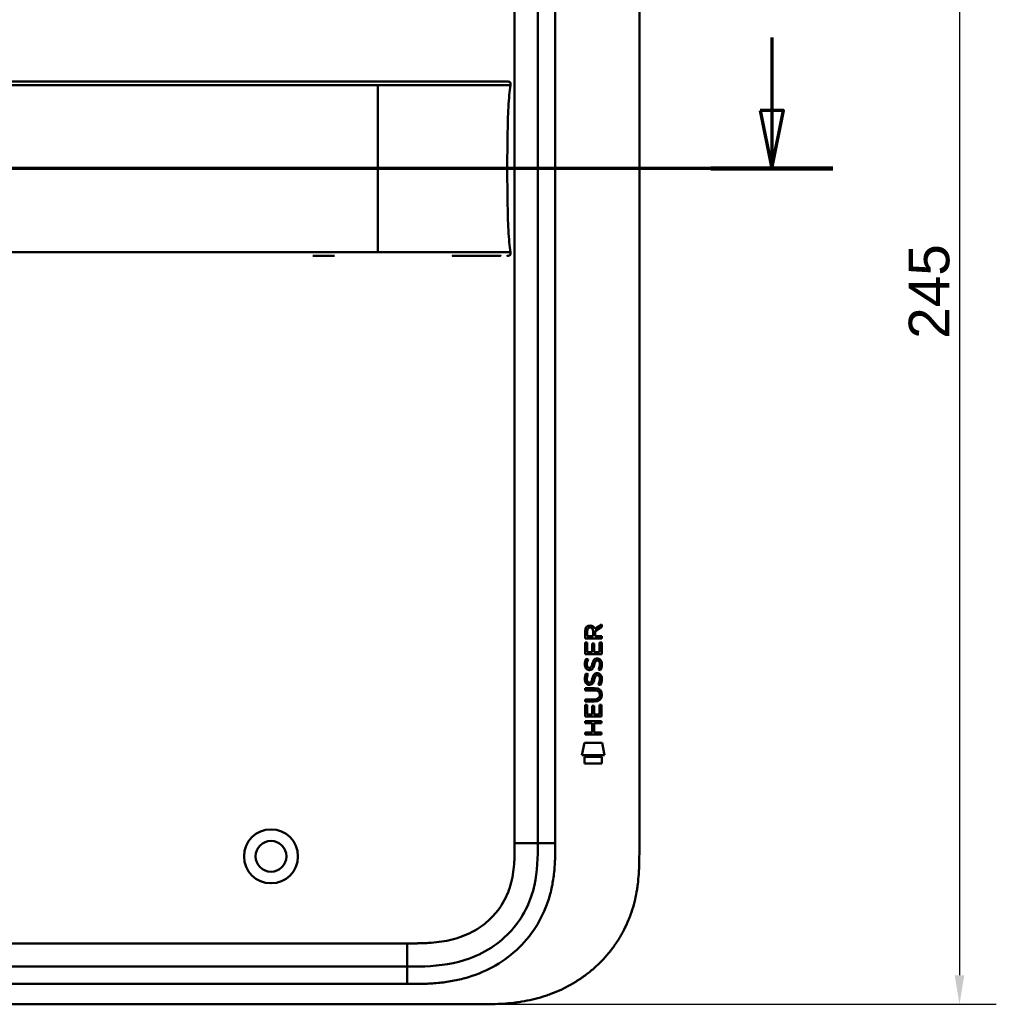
# Model space of a CAD drawing. Header units: millimetres. Extents: x 20 to 833, y 20 to 574.
# Tile 5 of 19: x 192 to 361, y 272 to 441. Entities that reach past the tile are written whole.
import ezdxf

# ---------------------------------------------------------------- set-up
doc = ezdxf.new("R2010")
doc.units = ezdxf.units.MM
doc.header["$LTSCALE"] = 2
for name, color, linetype, lineweight in [('Bemaßungen(DIN)', 7, 'Continuous', 25), ('Schnittansichtslinien(DIN)', 7, 'Continuous', 70), ('Sichtbare Kanten(DIN)', 7, 'Continuous', 50), ('Sichtbare tangentiale Kanten(DIN)', 7, 'Continuous', 50)]:
    doc.layers.add(name, color=color, linetype=linetype, lineweight=lineweight)
doc.styles.add('STANDARD-DIN~0', font='arial.ttf')
doc.dimstyles.new('CAD-LAN', dxfattribs={"dimscale": 2, "dimtxt": 3.5, "dimasz": 2.5, "dimexe": 3.175, "dimexo": 0, "dimgap": 0.8, "dimtad": 1, "dimrnd": 1e-08, "dimtxsty": 'STANDARD-DIN~0', "dimcen": 0.09, "dimdle": 10, "dimclrd": 250, "dimclre": 250, "dimclrt": 250, "dimadec": 0, "dimazin": 2, "dimtfac": 1, "dimtmove": 0, "dimatfit": 3, "dimfxl": 1, "dimtolj": 1, "dimtzin": 0, "dimlwd": 25, "dimlwe": 25, "dimarcsym": 0})

# ---------------------------------------------------------------- blocks, each defined once
blk = doc.blocks.new('*D23')
at = {"layer": 'Bemaßungen(DIN)', "color": 250, "linetype": 'Continuous', "lineweight": 25, "true_color": 0x3f3f3f, "transparency": 16777216}
for p, q in [((271.09, 516.55), (360.67, 516.55)), ((354.32, 511.55), (354.32, 276.55)), ((271.65, 271.55), (360.67, 271.55))]:
    blk.add_line(p, q, dxfattribs=at)
at = {"layer": 'Bemaßungen(DIN)', "color": 250, "linetype": 'Continuous', "true_color": 0x3f3f3f, "transparency": 16777216}
for points in [[(353.49, 511.55), (355.15, 511.55), (354.32, 516.55)], [(353.49, 276.55), (355.15, 276.55), (354.32, 271.55)]]:
    blk.add_solid(points, dxfattribs=at)
at = {"layer": 'Defpoints', "color": 0, "linetype": 'Continuous', "transparency": 16777216}
for p in [(271.09, 516.55), (271.65, 271.55), (354.32, 271.55)]:
    blk.add_point(p, dxfattribs=at)
at = {"layer": 'Bemaßungen(DIN)', "color": 250, "linetype": 'Continuous', "lineweight": 25, "true_color": 0x3f3f3f, "transparency": 16777216, "insert": (345.57, 386.23), "char_height": 7, "attachment_point": 1, "rotation": 90, "style": 'STANDARD-DIN~0'}
blk.add_mtext('\\A1;245', dxfattribs=at)
blk = doc.blocks.new('2DTransSchnitt0')
at = {"layer": 'Schnittansichtslinien(DIN)', "linetype": 'Continuous'}
for p, q in [((160.988, 219.077), (160.988, 212.78)), ((159.988, 212.78), (160.988, 207.78)), ((161.988, 212.78), (159.988, 212.78)), ((160.988, 212.78), (160.988, 207.78)), ((160.988, 207.78), (161.988, 212.78)), ((166.243, 207.78), (26.851, 207.78))]:
    blk.add_line(p, q, dxfattribs=at)
at = {"layer": 'Schnittansichtslinien(DIN)', "linetype": 'Continuous', "lineweight": 140}
blk.add_line((166.243, 207.78), (155.733, 207.78), dxfattribs=at)
at = {"layer": 'Schnittansichtslinien(DIN)', "linetype": 'Continuous', "flags": 128}
blk.add_lwpolyline([(159.988, 212.78), (160.988, 207.78), (161.988, 212.78), (159.988, 212.78)], dxfattribs=at)
at = {"layer": 'Schnittansichtslinien(DIN)'}
blk.add_solid([(159.988, 212.78), (160.988, 207.78), (161.988, 212.78), (159.988, 212.78)], dxfattribs=at)

msp = doc.modelspace()

# ---------------------------------------------------------------- linework, layer by layer
at = {"layer": 'Sichtbare Kanten(DIN)'}
for p, q in [((281.626, 488.764), (281.626, 299.332)), ((299.126, 489.764), (299.126, 298.332)), ((246.589, 400.56), (242.841, 400.56)), ((291.439, 336.241), (292.635, 337.031)), ((292.634, 336.597), (291.492, 335.842)), ((292.635, 337.031), (292.634, 336.597)), ((289.775, 334.612), (289.777, 335.925)), ((292.633, 334.609), (289.775, 334.612)), ((290.125, 335.881), (290.124, 334.993)), ((290.124, 334.993), (291.142, 334.992)), ((291.142, 334.992), (291.143, 335.88)), ((291.492, 335.842), (291.492, 334.992)), ((291.492, 334.992), (292.633, 334.991)), ((292.633, 334.991), (292.633, 334.609)), ((289.772, 331.881), (289.774, 333.886)), ((289.774, 333.886), (290.122, 333.885)), ((290.122, 333.885), (290.121, 332.258)), ((291.016, 332.258), (291.017, 333.704)), ((291.017, 333.704), (291.365, 333.704)), ((291.365, 333.704), (291.364, 332.257)), ((292.283, 332.257), (292.284, 333.904)), ((292.284, 333.904), (292.632, 333.903)), ((292.632, 333.903), (292.631, 331.879)), ((292.631, 331.879), (289.772, 331.881)), ((289.944, 331.108), (290.283, 331.007)), ((290.121, 332.258), (291.016, 332.258)), ((291.364, 332.257), (292.283, 332.257)), ((290.14, 329.776), (290.148, 329.759)), ((290.824, 329.678), (290.835, 329.695)), ((291.873, 330.805), (291.861, 330.805)), ((289.942, 328.561), (290.281, 328.461)), ((291.871, 328.258), (291.859, 328.258)), ((289.767, 325.654), (289.768, 326.031)), ((289.768, 326.031), (291.413, 326.03)), ((290.138, 327.229), (290.146, 327.212)), ((290.822, 327.132), (290.833, 327.149)), ((291.437, 325.653), (289.767, 325.654)), ((292.317, 324.868), (292.317, 324.877)), ((289.764, 321.144), (289.765, 323.148)), ((289.765, 323.148), (290.114, 323.148)), ((289.766, 324.096), (291.436, 324.095)), ((289.766, 323.719), (289.766, 324.096)), ((291.411, 323.718), (289.766, 323.719)), ((290.114, 323.148), (290.112, 321.521)), ((291.007, 321.52), (291.008, 322.967)), ((291.008, 322.967), (291.357, 322.967)), ((291.357, 322.967), (291.355, 321.52)), ((292.274, 321.519), (292.275, 323.166)), ((292.275, 323.166), (292.624, 323.166)), ((292.624, 323.166), (292.622, 321.141)), ((292.622, 321.141), (289.764, 321.144)), ((290.112, 321.521), (291.007, 321.52)), ((291.355, 321.52), (292.274, 321.519)), ((289.761, 319.973), (289.762, 320.35)), ((291.004, 319.972), (289.761, 319.973)), ((289.762, 320.35), (292.62, 320.348)), ((291.003, 318.415), (291.004, 319.972)), ((291.361, 319.972), (291.36, 318.414)), ((292.62, 319.971), (291.361, 319.972)), ((292.62, 320.348), (292.62, 319.971)), ((289.76, 318.416), (291.003, 318.415)), ((289.76, 318.039), (289.76, 318.416)), ((292.619, 318.036), (289.76, 318.039)), ((291.36, 318.414), (292.619, 318.413)), ((292.619, 318.413), (292.619, 318.036)), ((289.229, 314.461), (289.688, 316.594)), ((289.688, 316.594), (292.694, 316.592)), ((292.694, 316.592), (293.144, 314.458)), ((293.144, 314.458), (289.229, 314.461)), ((289.687, 313.034), (289.688, 314.176)), ((289.688, 314.176), (292.685, 314.173)), ((292.685, 314.173), (292.684, 313.031)), ((292.684, 313.031), (289.687, 313.034)), ((259.088, 278.048), (114.165, 278.048)), ((113.165, 271.548), (271.647, 271.548))]:
    msp.add_line(p, q, dxfattribs=at)
for radius in [4.65, 2.65]:
    msp.add_circle((235.626, 297.048), radius, dxfattribs=at)
for centre, major_axis, ratio, start_param, end_param in [((291.304, 335.108), (0.976, -1.274), 0.5180415, 2.7627686, 3.7355131), ((289.911, 335.028), (-1.242, -1.64), 0.5994938, 2.7365723, 3.5673799), ((291.406, 332.887), (1.103, 3.296), 0.2312948, 2.8124619, 2.8734213), ((290.886, 330.57), (0.574, 1.004), 0.5438409, 2.7534304, 3.2137241), ((290.766, 329.703), (0.098, 0.139), 0.3641716, 4.4844927, 4.7925708), ((291.213, 329.118), (0.839, 1.642), 0.4591024, 5.9761877, 6.4975755), ((291.212, 326.573), (0.838, 1.64), 0.4594521, 5.9760112, 6.497704), ((291.49, 330.587), (1.192, 3.54), 0.2215161, 2.8263053, 2.8854462), ((290.891, 328.032), (0.583, 1.012), 0.541605, 2.7569093, 3.2147406), ((290.764, 327.156), (0.098, 0.139), 0.3641716, 4.4844927, 4.7925708), ((287.592, 321.356), (4.814, 4.313), 0.3742661, 5.9599282, 6.6783921), ((287.596, 328.4), (4.808, -4.323), 0.3742014, 5.888113, 6.6064523), ((268.884, 344.704), (23.266, -20.361), 0.1371339, 6.127502, 6.402435)]:
    msp.add_ellipse(centre, major_axis=major_axis, ratio=ratio, start_param=start_param, end_param=end_param, dxfattribs=at)
for points, knots in [([(266.855, 430.561), (266.425, 430.561), (265.985, 430.561), (265.535, 430.561), (263.004, 430.561), (260.263, 430.561), (257.522, 430.561), (255.273, 430.561), (253.002, 430.561), (250.732, 430.561), (240.628, 430.561), (230.479, 430.561), (220.356, 430.561), (203.448, 430.561), (186.522, 430.561), (169.609, 430.561), (161.153, 430.561), (152.693, 430.561), (144.235, 430.561), (140.007, 430.561), (135.779, 430.561), (131.55, 430.561), (128.885, 430.561), (126.209, 430.561), (123.563, 430.561), (122.008, 430.561), (120.474, 430.561), (118.928, 430.561), (118.566, 430.561), (118.208, 430.561), (117.836, 430.561)], [4.0756593, 4.0756593, 4.0756593, 4.0756593, 4.2235005, 4.2235005, 4.2235005, 5.0551855, 5.0551855, 5.0551855, 5.7376751, 5.7376751, 5.7376751, 8.7756456, 8.7756456, 8.7756456, 13.8502555, 13.8502555, 13.8502555, 16.3875605, 16.3875605, 16.3875605, 17.6562129, 17.6562129, 17.6562129, 18.4553381, 18.4553381, 18.4553381, 18.9248654, 18.9248654, 18.9248654, 19.0347624, 19.0347624, 19.0347624, 19.0347624]), ([(266.858, 430.561), (266.858, 430.561), (266.859, 430.561), (266.863, 430.561), (266.867, 430.561), (266.88, 430.561), (266.888, 430.561), (266.917, 430.561), (266.939, 430.561), (267.016, 430.561), (267.072, 430.561), (267.428, 430.561), (267.722, 430.561), (268.203, 430.561), (268.393, 430.561), (268.643, 430.561), (268.705, 430.561), (268.777, 430.561), (268.787, 430.561), (268.8, 430.561), (268.804, 430.561), (268.808, 430.561), (268.808, 430.561), (268.808, 430.561)], [0, 0, 0, 0, 0.00002188, 0.00002188, 0.00142248, 0.00142248, 0.00422366, 0.00422366, 0.01131417, 0.01131417, 0.03022246, 0.03022246, 0.13111586, 0.13111586, 0.19835989, 0.19835989, 0.22076996, 0.22076996, 0.22427144, 0.22427144, 0.22567203, 0.22567203, 0.22569392, 0.22569392, 0.22569392, 0.22569392]), ([(276.331, 430.561), (276.331, 430.561), (276.331, 430.561), (276.331, 430.561), (276.332, 430.56), (276.331, 430.56), (276.331, 430.561), (276.332, 430.563), (276.333, 430.561), (276.333, 430.56), (276.334, 430.56), (276.334, 430.561), (276.335, 430.561), (276.335, 430.562), (276.336, 430.56), (276.337, 430.56), (276.337, 430.56), (276.338, 430.561), (276.338, 430.561), (276.338, 430.561), (276.339, 430.561), (276.339, 430.561), (276.34, 430.561), (276.341, 430.561), (276.342, 430.561), (276.343, 430.561), (276.344, 430.561), (276.346, 430.561), (276.347, 430.561), (276.348, 430.561), (276.349, 430.561), (276.35, 430.561), (276.351, 430.561), (276.353, 430.561), (276.354, 430.561), (276.355, 430.561), (276.356, 430.561), (276.357, 430.561), (276.358, 430.561), (276.36, 430.561), (276.361, 430.561), (276.362, 430.561), (276.363, 430.561), (276.364, 430.561), (276.366, 430.561), (276.367, 430.561), (276.368, 430.561), (276.37, 430.561), (276.371, 430.561), (276.372, 430.561), (276.373, 430.561), (276.375, 430.561), (276.376, 430.561), (276.378, 430.561), (276.379, 430.561), (276.394, 430.561), (276.394, 430.561), (275.544, 430.561), (274.952, 430.561), (273.904, 430.561), (272.394, 430.561), (271.377, 430.561), (270.163, 430.561), (268.8, 430.561)], [0, 0, 0, 0, 0.0025183, 0.0025183, 0.0025183, 0.0949441, 0.0949441, 0.0949441, 0.1873699, 0.1873699, 0.1873699, 0.2797957, 0.2797957, 0.2797957, 0.3722215, 0.3722215, 0.3722215, 0.4184344, 0.4184344, 0.4184344, 0.4646473, 0.4646473, 0.4646473, 0.5570732, 0.5570732, 0.5570732, 0.649499, 0.649499, 0.649499, 0.7419248, 0.7419248, 0.7419248, 0.8343506, 0.8343506, 0.8343506, 0.9267764, 0.9267764, 0.9267764, 1.0192022, 1.0192022, 1.0192022, 1.111628, 1.111628, 1.111628, 1.2040539, 1.2040539, 1.2040539, 1.2964797, 1.2964797, 1.2964797, 1.3889055, 1.3889055, 1.3889055, 1.4813313, 1.4813313, 1.4813313, 2.5715522, 2.5715522, 2.5715522, 3.3314242, 3.3314242, 3.3314242, 3.8432408, 3.8432408, 3.8432408, 3.8432408]), ([(276.343, 430.561), (276.343, 430.561), (276.343, 430.561), (276.346, 430.561), (276.349, 430.561), (276.355, 430.561), (276.358, 430.561), (276.368, 430.561), (276.374, 430.561), (276.386, 430.561), (276.391, 430.561), (276.397, 430.561)], [0, 0, 0, 0, 0.0000178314, 0.0000178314, 0.0007794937, 0.0007794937, 0.0018252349, 0.0018252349, 0.0037615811, 0.0037615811, 0.0056120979, 0.0056120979, 0.0056120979, 0.0056120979]), ([(276.35, 430.561), (276.35, 430.561), (276.35, 430.561), (276.35, 430.561), (276.35, 430.561), (276.351, 430.561), (276.351, 430.561), (276.352, 430.561), (276.352, 430.561), (276.357, 430.561), (276.362, 430.561), (276.373, 430.561), (276.379, 430.561), (276.387, 430.561), (276.388, 430.561), (276.39, 430.561)], [0, 0, 0, 0, 0.0000222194, 0.0000222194, 0.0000666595, 0.0000666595, 0.0001555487, 0.0001555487, 0.000333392, 0.000333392, 0.0016342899, 0.0016342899, 0.0041648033, 0.0041648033, 0.0047801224, 0.0047801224, 0.0047801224, 0.0047801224]), ([(276.357, 430.561), (276.357, 430.561), (276.357, 430.561), (276.357, 430.561), (276.357, 430.561), (276.358, 430.561), (276.359, 430.561), (276.36, 430.561), (276.361, 430.561), (276.363, 430.561), (276.365, 430.561), (276.368, 430.561), (276.37, 430.561), (276.373, 430.561), (276.376, 430.561), (276.379, 430.561), (276.381, 430.561), (276.382, 430.561)], [0, 0, 0, 0, 0.0000111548, 0.0000111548, 0.0000825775, 0.0000825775, 0.0002255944, 0.0002255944, 0.0005124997, 0.0005124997, 0.0010879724, 0.0010879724, 0.0016605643, 0.0016605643, 0.0027915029, 0.0027915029, 0.003573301, 0.003573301, 0.003573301, 0.003573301]), ([(276.36, 415.56), (276.36, 419.397), (276.404, 423.211), (276.555, 426.16), (276.632, 427.662), (276.738, 428.943), (276.895, 429.95)], [0, 0, 0, 0, 0.30888536, 0.30888536, 0.30888536, 0.4662495, 0.4662495, 0.4662495, 0.4662495]), ([(276.382, 430.561), (276.382, 430.561), (276.382, 430.561), (276.383, 430.561), (276.383, 430.561), (276.383, 430.561), (276.383, 430.561), (276.384, 430.561), (276.384, 430.561), (276.388, 430.561), (276.389, 430.561), (276.394, 430.561), (276.396, 430.561), (276.402, 430.561), (276.404, 430.561), (276.417, 430.561), (276.421, 430.561), (276.427, 430.561), (276.43, 430.561), (276.436, 430.561), (276.439, 430.561), (276.449, 430.561), (276.457, 430.56), (276.479, 430.56), (276.495, 430.56), (276.572, 430.556), (276.634, 430.55), (276.723, 430.525), (276.752, 430.513), (276.806, 430.482), (276.83, 430.462), (276.871, 430.415), (276.887, 430.388), (276.91, 430.33), (276.917, 430.3), (276.925, 430.239), (276.926, 430.208), (276.923, 430.101), (276.911, 430.026), (276.899, 429.95)], [0, 0, 0, 0, 0.00028677, 0.00028677, 0.00085963, 0.00085963, 0.00200522, 0.00200522, 0.00429634, 0.00429634, 0.02262582, 0.02262582, 0.03179275, 0.03179275, 0.04109082, 0.04109082, 0.04341208, 0.04341208, 0.04456569, 0.04456569, 0.0457191, 0.0457191, 0.04803012, 0.04803012, 0.05262125, 0.05262125, 0.07113734, 0.07113734, 0.08037876, 0.08037876, 0.08967939, 0.08967939, 0.09896721, 0.09896721, 0.10819297, 0.10819297, 0.11738064, 0.11738064, 0.14030942, 0.14030942, 0.14030942, 0.14030942]), ([(276.36, 415.56), (276.36, 411.723), (276.404, 407.909), (276.555, 404.96), (276.632, 403.459), (276.738, 402.177), (276.895, 401.171)], [0, 0, 0, 0, 0.30889062, 0.30889062, 0.30889062, 0.46621578, 0.46621578, 0.46621578, 0.46621578]), ([(273.939, 400.56), (273.424, 400.56), (272.964, 400.56), (272.395, 400.56), (272.395, 400.56), (272.395, 400.56), (272.395, 400.56), (272.394, 400.56), (272.394, 400.56), (272.393, 400.56), (272.392, 400.56), (272.376, 400.56), (272.36, 400.56), (272.323, 400.56), (272.302, 400.56), (272.223, 400.56), (272.165, 400.56), (271.951, 400.56), (271.791, 400.56), (271.571, 400.56), (271.516, 400.56), (270.328, 400.56), (268.976, 400.56), (267.334, 400.56), (267.154, 400.56), (266.938, 400.56), (266.904, 400.56), (266.866, 400.56), (266.863, 400.56), (266.86, 400.56), (266.859, 400.56), (266.859, 400.56), (266.859, 400.56), (266.859, 400.56), (266.859, 400.56), (266.858, 400.56), (266.858, 400.56), (266.858, 400.56)], [0, 0, 0, 0, 0.2888434, 0.2888434, 0.2888555, 0.2888555, 0.2889037, 0.2889037, 0.2890003, 0.2890003, 0.2893864, 0.2893864, 0.2972061, 0.2972061, 0.3076323, 0.3076323, 0.3354365, 0.3354365, 0.409599, 0.409599, 0.4343137, 0.4343137, 0.9352187, 0.9352187, 0.9962242, 0.9962242, 1.0076608, 1.0076608, 1.008733, 1.008733, 1.0088295, 1.0088295, 1.0088778, 1.0088778, 1.0089019, 1.0089019, 1.008914, 1.008914, 1.008914, 1.008914]), ([(275.209, 400.56), (275.209, 400.56), (275.209, 400.56), (275.209, 400.56), (275.209, 400.56), (275.209, 400.56), (275.209, 400.56), (275.208, 400.56), (275.208, 400.56), (275.206, 400.56), (275.205, 400.56), (275.203, 400.56), (275.201, 400.56), (275.181, 400.56), (275.163, 400.56), (275.12, 400.56), (275.094, 400.56), (275, 400.56), (274.928, 400.56), (274.751, 400.56), (274.644, 400.56), (274.493, 400.56), (274.455, 400.56), (274.318, 400.56), (274.216, 400.56), (274.069, 400.56), (274.028, 400.56), (273.971, 400.56), (273.956, 400.56), (273.939, 400.56), (273.939, 400.56), (273.939, 400.56), (273.939, 400.56), (273.939, 400.56)], [0, 0, 0, 0, 0.00002838, 0.00002838, 0.00008514, 0.00008514, 0.00019867, 0.00019867, 0.00065277, 0.00065277, 0.00156097, 0.00156097, 0.00328513, 0.00328513, 0.02167639, 0.02167639, 0.04619826, 0.04619826, 0.11159781, 0.11159781, 0.19880871, 0.19880871, 0.22787204, 0.22787204, 0.30054296, 0.30054296, 0.32778981, 0.32778981, 0.33800712, 0.33800712, 0.33824659, 0.33824659, 0.33826078, 0.33826078, 0.33826078, 0.33826078]), ([(276.491, 400.561), (276.465, 400.56), (276.439, 400.559), (276.392, 400.559), (276.371, 400.559), (276.345, 400.559), (276.339, 400.559), (276.333, 400.559), (276.332, 400.559), (276.332, 400.559), (276.332, 400.559), (276.332, 400.559)], [0.159826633, 0.159826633, 0.159826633, 0.159826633, 0.167747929, 0.167747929, 0.174016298, 0.174016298, 0.175896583, 0.175896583, 0.175984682, 0.175984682, 0.176039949, 0.176039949, 0.176039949, 0.176039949]), ([(276.397, 400.56), (276.393, 400.56), (276.389, 400.56), (276.372, 400.56), (276.358, 400.56), (276.344, 400.56), (276.344, 400.56), (276.343, 400.56), (276.343, 400.56), (276.343, 400.56), (276.343, 400.56), (276.343, 400.56)], [0.1063680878, 0.1063680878, 0.1063680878, 0.1063680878, 0.1076624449, 0.1076624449, 0.1118780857, 0.1118780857, 0.1119328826, 0.1119328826, 0.1119534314, 0.1119534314, 0.1119649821, 0.1119649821, 0.1119649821, 0.1119649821]), ([(276.389, 400.56), (276.384, 400.56), (276.377, 400.56), (276.368, 400.56), (276.365, 400.56), (276.36, 400.56), (276.357, 400.56), (276.353, 400.56), (276.352, 400.56), (276.351, 400.56), (276.35, 400.56), (276.35, 400.56), (276.35, 400.56), (276.35, 400.56), (276.35, 400.56), (276.35, 400.56)], [0.0954974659, 0.0954974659, 0.0954974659, 0.0954974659, 0.0980683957, 0.0980683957, 0.0989366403, 0.0989366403, 0.0997885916, 0.0997885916, 0.1001419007, 0.1001419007, 0.1002300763, 0.1002300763, 0.1002741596, 0.1002741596, 0.1002851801, 0.1002851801, 0.1002851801, 0.1002851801]), ([(276.899, 401.171), (276.915, 401.068), (276.934, 400.964), (276.919, 400.834), (276.914, 400.808), (276.899, 400.762), (276.891, 400.742), (276.87, 400.706), (276.857, 400.689), (276.828, 400.658), (276.812, 400.645), (276.76, 400.61), (276.72, 400.594), (276.639, 400.573), (276.597, 400.568), (276.537, 400.563), (276.518, 400.562), (276.485, 400.561), (276.471, 400.561), (276.452, 400.56), (276.447, 400.56), (276.437, 400.56), (276.433, 400.56), (276.426, 400.56), (276.423, 400.56), (276.41, 400.56), (276.407, 400.56), (276.398, 400.56), (276.395, 400.56), (276.39, 400.56), (276.388, 400.56), (276.385, 400.56), (276.384, 400.56), (276.383, 400.56), (276.383, 400.56), (276.382, 400.56), (276.382, 400.56), (276.382, 400.56), (276.382, 400.56), (276.381, 400.56)], [0, 0, 0, 0, 0.0311277, 0.0311277, 0.03911556, 0.03911556, 0.04551701, 0.04551701, 0.05176502, 0.05176502, 0.05801202, 0.05801202, 0.07063282, 0.07063282, 0.08310355, 0.08310355, 0.08876398, 0.08876398, 0.09302208, 0.09302208, 0.0945824, 0.0945824, 0.09615429, 0.09615429, 0.09772199, 0.09772199, 0.10409523, 0.10409523, 0.11652864, 0.11652864, 0.13514677, 0.13514677, 0.13863752, 0.13863752, 0.14018957, 0.14018957, 0.14028666, 0.14028666, 0.14033604, 0.14033604, 0.14033604, 0.14033604]), ([(292.317, 324.877), (292.317, 324.924), (292.315, 324.971), (292.298, 325.106), (292.276, 325.194), (292.201, 325.344), (292.155, 325.406), (292.035, 325.512), (291.964, 325.552), (291.747, 325.635), (291.588, 325.652), (291.437, 325.653)], [0, 0, 0, 0, 0.01400423, 0.01400423, 0.0408947, 0.0408947, 0.06439039, 0.06439039, 0.08887549, 0.08887549, 0.13413559, 0.13413559, 0.13413559, 0.13413559]), ([(281.626, 299.332), (281.626, 296.908), (281.578, 294.449), (281.055, 292.106), (280.463, 289.461), (279.281, 286.932), (277.507, 284.794), (275.518, 282.398), (272.829, 280.549), (269.858, 279.458), (267.416, 278.562), (264.799, 278.184), (262.139, 278.086), (261.125, 278.049), (260.106, 278.048), (259.088, 278.048)], [-3.5878945, -3.5878945, -3.5878945, -3.5878945, -2.8454091, -2.8454091, -2.8454091, -2.0068747, -2.0068747, -2.0068747, -1.0669607, -1.0669607, -1.0669607, -0.2943581, -0.2943581, -0.2943581, 0, 0, 0, 0]), ([(271.647, 271.548), (272.058, 271.548), (273.071, 271.553), (274.397, 271.585), (275.925, 271.666), (277.154, 271.774), (278.694, 271.976), (279.926, 272.196), (281.458, 272.552), (282.673, 272.903), (284.172, 273.43), (285.351, 273.922), (286.788, 274.625), (287.906, 275.258), (289.253, 276.132), (290.286, 276.897), (291.515, 277.928), (292.443, 278.812), (293.527, 279.982), (294.331, 280.968), (295.25, 282.253), (295.914, 283.32), (296.653, 284.693), (297.17, 285.819), (297.722, 287.253), (298.09, 288.416), (298.46, 289.883), (298.689, 291.062), (298.897, 292.536), (299.008, 293.712), (299.09, 295.173), (299.126, 296.622), (299.127, 297.765), (299.126, 298.332)], [0.01304212, 0.01304212, 0.01304212, 0.01304212, 0.04166717, 0.08333381, 0.10416714, 0.14583378, 0.1666671, 0.20833375, 0.22916707, 0.27083371, 0.29166704, 0.33333368, 0.354167, 0.39583365, 0.41666697, 0.45833362, 0.47916694, 0.52083358, 0.54166691, 0.58333355, 0.60416687, 0.64583352, 0.66666684, 0.70833349, 0.72916681, 0.77083345, 0.79166678, 0.83333342, 0.85416674, 0.89583339, 0.91666671, 0.95833335, 0.99999585, 0.99999585, 0.99999585, 0.99999585])]:
    msp.add_open_spline(points, degree=3, knots=knots, dxfattribs=at)
for points in [[(276.331, 430.561), (276.331, 430.561), (276.331, 430.561), (276.331, 430.561)], [(276.331, 430.561), (276.332, 430.561), (276.333, 430.561), (276.335, 430.561)], [(276.335, 430.561), (276.356, 430.561), (276.378, 430.561), (276.401, 430.561)], [(289.777, 335.925), (289.791, 336.367), (290.023, 336.829), (290.636, 336.828)], [(291.143, 335.88), (291.143, 336.153), (291.056, 336.479), (290.641, 336.479)], [(289.743, 330.431), (289.761, 330.571), (289.802, 330.778), (289.873, 330.951)], [(289.873, 330.951), (289.892, 331), (289.944, 331.108), (289.944, 331.108)], [(290.283, 331.007), (290.283, 331.007), (290.163, 330.681), (290.128, 330.543)], [(291.016, 330.213), (291.1, 330.581), (291.202, 330.793), (291.343, 330.96)], [(291.343, 330.96), (291.436, 331.07), (291.566, 331.143), (291.746, 331.167)], [(291.746, 331.167), (292.033, 331.205), (292.316, 331.105), (292.51, 330.788)], [(289.82, 329.629), (289.73, 329.87), (289.701, 330.103), (289.743, 330.431)], [(290.38, 329.169), (290.156, 329.201), (289.927, 329.347), (289.82, 329.629)], [(290.128, 330.543), (290.064, 330.29), (290.057, 330.066), (290.116, 329.85)], [(290.352, 329.546), (290.499, 329.486), (290.688, 329.522), (290.793, 329.636)], [(291.162, 329.52), (291.047, 329.31), (290.852, 329.152), (290.534, 329.156)], [(290.835, 329.695), (290.904, 329.805), (290.961, 329.968), (291.016, 330.213)], [(291.355, 330.063), (291.301, 329.823), (291.238, 329.658), (291.162, 329.52)], [(291.404, 330.262), (291.396, 330.232), (291.356, 330.065), (291.355, 330.063)], [(291.59, 330.687), (291.519, 330.598), (291.458, 330.46), (291.404, 330.262)], [(291.861, 330.805), (291.739, 330.805), (291.664, 330.772), (291.59, 330.687)], [(292.065, 329.222), (292.065, 329.222), (292.219, 329.476), (292.278, 329.761)], [(292.433, 329.135), (292.413, 329.14), (292.065, 329.222), (292.065, 329.222)], [(292.278, 329.761), (292.347, 330.094), (292.347, 330.37), (292.241, 330.567)], [(292.658, 329.853), (292.628, 329.522), (292.47, 329.193), (292.433, 329.135)], [(292.51, 330.788), (292.62, 330.608), (292.674, 330.389), (292.673, 330.119)], [(292.673, 330.119), (292.673, 330.034), (292.667, 329.948), (292.658, 329.853)], [(289.818, 327.083), (289.728, 327.323), (289.699, 327.557), (289.741, 327.885)], [(289.741, 327.885), (289.759, 328.024), (289.8, 328.231), (289.871, 328.404)], [(289.871, 328.404), (289.89, 328.454), (289.942, 328.561), (289.942, 328.561)], [(290.126, 327.996), (290.062, 327.744), (290.055, 327.519), (290.114, 327.303)], [(290.281, 328.461), (290.281, 328.461), (290.161, 328.134), (290.126, 327.996)], [(290.534, 329.156), (290.434, 329.157), (290.413, 329.164), (290.38, 329.169)], [(290.833, 327.149), (290.902, 327.258), (290.959, 327.422), (291.014, 327.667)], [(291.014, 327.667), (291.098, 328.035), (291.2, 328.246), (291.341, 328.413)], [(291.353, 327.516), (291.299, 327.277), (291.236, 327.112), (291.16, 326.974)], [(291.341, 328.413), (291.434, 328.524), (291.564, 328.596), (291.744, 328.62)], [(291.402, 327.715), (291.394, 327.685), (291.354, 327.519), (291.353, 327.516)], [(291.588, 328.14), (291.517, 328.051), (291.456, 327.913), (291.402, 327.715)], [(291.859, 328.258), (291.737, 328.258), (291.662, 328.225), (291.588, 328.14)], [(291.744, 328.62), (292.031, 328.658), (292.314, 328.558), (292.508, 328.242)], [(292.276, 327.214), (292.345, 327.547), (292.345, 327.823), (292.239, 328.02)], [(292.508, 328.242), (292.618, 328.061), (292.672, 327.842), (292.671, 327.572)], [(292.671, 327.572), (292.671, 327.488), (292.665, 327.402), (292.656, 327.307)], [(290.378, 326.622), (290.154, 326.655), (289.925, 326.8), (289.818, 327.083)], [(290.35, 326.999), (290.497, 326.94), (290.686, 326.975), (290.791, 327.09)], [(290.532, 326.609), (290.432, 326.611), (290.411, 326.617), (290.378, 326.622)], [(291.16, 326.974), (291.045, 326.764), (290.85, 326.605), (290.532, 326.609)], [(292.063, 326.675), (292.063, 326.675), (292.217, 326.929), (292.276, 327.214)], [(292.431, 326.589), (292.411, 326.593), (292.063, 326.675), (292.063, 326.675)], [(292.656, 327.307), (292.626, 326.976), (292.468, 326.646), (292.431, 326.589)]]:
    msp.add_open_spline(points, degree=3, dxfattribs=at)
for points, weights, knots in [([(276.895, 429.95), (276.895, 429.95), (276.895, 429.95), (276.895, 429.95), (276.898, 429.95), (276.899, 429.95), (276.899, 429.95)], [1, 1, 1, 1, 1.08010035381, 1.12345159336, 1.13005371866], [0, 0, 0, 0, 0.00567203, 0.00567203, 0.00567203, 0.11634103, 0.11634103, 0.11634103, 0.11634103]), ([(276.895, 401.171), (276.895, 401.171), (276.895, 401.171), (276.895, 401.171), (276.898, 401.171), (276.899, 401.171), (276.899, 401.171)], [1, 1, 1, 1, 1.08010131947, 1.12345282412, 1.13005451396], [0, 0, 0, 0, 0.00567163, 0.00567163, 0.00567163, 0.11634156, 0.11634156, 0.11634156, 0.11634156])]:
    msp.add_rational_spline(points, weights, degree=3, knots=knots, dxfattribs=at)
at = {"layer": 'Sichtbare tangentiale Kanten(DIN)'}
for p, q in [((277.626, 299.332), (277.626, 488.764)), ((126.559, 415.56), (254.032, 415.56)), ((277.626, 299.332), (281.626, 299.332)), ((284.626, 299.332), (281.626, 299.332)), ((159.224, 282.048), (259.109, 282.048)), ((259.109, 282.048), (259.109, 278.048)), ((259.088, 278.048), (259.088, 275.049))]:
    msp.add_line(p, q, dxfattribs=at)
for points, degree in [([(284.626, 299.332), (284.626, 362.476), (284.626, 425.62), (284.626, 488.764)], 3), ([(254.032, 429.95), (254.032, 428.161), (254.032, 425.66), (254.032, 422.51), (254.032, 419.035), (254.032, 415.56)], 5), ([(254.032, 401.171), (254.032, 402.96), (254.032, 405.461), (254.032, 408.611), (254.032, 412.086), (254.032, 415.56)], 5), ([(114.165, 275.048), (162.473, 275.048), (210.78, 275.048), (259.088, 275.049)], 3)]:
    msp.add_open_spline(points, degree=degree, dxfattribs=at)
for points, knots in [([(222.164, 429.95), (203.585, 429.95), (184.991, 429.95), (166.416, 429.95), (154.282, 429.95), (142.148, 429.95), (130.013, 429.95), (128.862, 429.95), (127.71, 429.95), (126.559, 429.95)], [3.1867877, 3.1867877, 3.1867877, 3.1867877, 8.7605377, 8.7605377, 8.7605377, 12.4019194, 12.4019194, 12.4019194, 12.7474629, 12.7474629, 12.7474629, 12.7474629]), ([(254.032, 429.95), (252.704, 429.95), (251.376, 429.95), (250.048, 429.95), (249.499, 429.95), (248.949, 429.95), (248.4, 429.95), (247.623, 429.95), (246.846, 429.95), (246.068, 429.95), (245.657, 429.95), (245.246, 429.95), (244.835, 429.95), (243.918, 429.95), (243.001, 429.95), (242.083, 429.95), (235.444, 429.95), (228.804, 429.949), (222.164, 429.95)], [0, 0, 0, 0, 0.3984127, 0.3984127, 0.3984127, 0.5574675, 0.5574675, 0.5574675, 0.7963662, 0.7963662, 0.7963662, 0.9134321, 0.9134321, 0.9134321, 1.1948615, 1.1948615, 1.1948615, 3.1867877, 3.1867877, 3.1867877, 3.1867877]), ([(254.032, 415.56), (255.102, 415.56), (256.172, 415.56), (257.314, 415.56), (258.456, 415.56), (259.459, 415.56), (260.322, 415.56), (262.049, 415.56), (263.454, 415.56), (264.777, 415.56), (270.068, 415.56), (273.691, 415.56), (275.305, 415.56), (275.708, 415.56), (275.991, 415.56), (276.166, 415.56), (276.253, 415.56), (276.315, 415.56), (276.343, 415.56), (276.372, 415.56), (276.365, 415.56), (276.36, 415.56)], [0, 0, 0, 0, 0.2406476, 0.2406476, 0.2406476, 0.4812952, 0.4812952, 0.4812952, 0.9625904, 0.9625904, 0.9625904, 2.8877711, 2.8877711, 2.8877711, 3.3690663, 3.3690663, 3.3690663, 3.6097139, 3.6097139, 3.6097139, 3.8503615, 3.8503615, 3.8503615, 3.8503615]), ([(222.164, 401.171), (195.607, 401.171), (169.049, 401.171), (142.492, 401.171), (141.114, 401.171), (139.736, 401.171), (138.358, 401.171), (137.08, 401.171), (135.803, 401.171), (134.526, 401.171), (131.87, 401.171), (129.214, 401.171), (126.559, 401.171)], [3.18679, 3.18679, 3.18679, 3.18679, 11.1540994, 11.1540994, 11.1540994, 11.5711487, 11.5711487, 11.5711487, 11.9507559, 11.9507559, 11.9507559, 12.7474629, 12.7474629, 12.7474629, 12.7474629]), ([(254.032, 401.171), (252.704, 401.171), (251.376, 401.171), (250.048, 401.171), (249.496, 401.171), (248.944, 401.171), (248.391, 401.171), (247.617, 401.171), (246.843, 401.171), (246.068, 401.171), (245.656, 401.171), (245.244, 401.171), (244.832, 401.171), (243.916, 401.171), (243, 401.171), (242.084, 401.171), (235.444, 401.171), (228.804, 401.171), (222.164, 401.171)], [0, 0, 0, 0, 0.3984119, 0.3984119, 0.3984119, 0.558361, 0.558361, 0.558361, 0.7963648, 0.7963648, 0.7963648, 0.9137852, 0.9137852, 0.9137852, 1.1948602, 1.1948602, 1.1948602, 3.18679, 3.18679, 3.18679, 3.18679]), ([(259.088, 275.049), (259.303, 275.049), (259.519, 275.049), (259.734, 275.049), (259.936, 275.049), (260.138, 275.05), (260.339, 275.051), (260.44, 275.052), (260.541, 275.052), (260.642, 275.053), (260.937, 275.056), (261.233, 275.061), (261.55, 275.068), (261.557, 275.068), (261.565, 275.068), (261.572, 275.068), (262.459, 275.089), (263.257, 275.128), (264.064, 275.195), (264.079, 275.196), (264.093, 275.197), (264.108, 275.199), (264.929, 275.268), (265.758, 275.369), (266.581, 275.509), (266.589, 275.51), (266.597, 275.511), (266.605, 275.513), (267.431, 275.654), (268.252, 275.833), (269.063, 276.056), (269.069, 276.058), (269.075, 276.06), (269.082, 276.061), (270.715, 276.513), (272.311, 277.148), (273.785, 277.947), (275.27, 278.752), (276.682, 279.753), (277.93, 280.898), (279.179, 282.044), (280.304, 283.373), (281.218, 284.788), (282.129, 286.198), (282.874, 287.76), (283.407, 289.367), (283.408, 289.37), (283.409, 289.374), (283.411, 289.378), (283.675, 290.175), (283.891, 290.994), (284.061, 291.817), (284.062, 291.824), (284.063, 291.831), (284.065, 291.838), (284.233, 292.657), (284.357, 293.489), (284.442, 294.311), (284.443, 294.325), (284.444, 294.339), (284.446, 294.353), (284.528, 295.162), (284.576, 295.966), (284.601, 296.835), (284.602, 296.848), (284.602, 296.861), (284.602, 296.875), (284.626, 297.719), (284.627, 298.526), (284.626, 299.332)], [79.0507351, 79.0507351, 79.0507351, 79.0507351, 79.115326, 79.115326, 79.115326, 79.175852, 79.175852, 79.175852, 79.206115, 79.206115, 79.206115, 79.2947699, 79.2947699, 79.2947699, 79.2969041, 79.2969041, 79.2969041, 79.5442558, 79.5442558, 79.5442558, 79.5487575, 79.5487575, 79.5487575, 79.8000755, 79.8000755, 79.8000755, 79.8025259, 79.8025259, 79.8025259, 80.0549623, 80.0549623, 80.0549623, 80.056924, 80.056924, 80.056924, 80.5656653, 80.5656653, 80.5656653, 81.0782231, 81.0782231, 81.0782231, 81.5913866, 81.5913866, 81.5913866, 82.1026454, 82.1026454, 82.1026454, 82.1037871, 82.1037871, 82.1037871, 82.3575184, 82.3575184, 82.3575184, 82.3596398, 82.3596398, 82.3596398, 82.6121592, 82.6121592, 82.6121592, 82.6164541, 82.6164541, 82.6164541, 82.8648963, 82.8648963, 82.8648963, 82.8687085, 82.8687085, 82.8687085, 83.1106796, 83.1106796, 83.1106796, 83.1106796]), ([(259.109, 282.048), (259.343, 282.048), (259.577, 282.048), (259.811, 282.049), (259.886, 282.049), (259.962, 282.049), (260.037, 282.049), (260.112, 282.049), (260.188, 282.05), (260.263, 282.05), (260.414, 282.051), (260.565, 282.052), (260.715, 282.054), (260.791, 282.055), (260.866, 282.056), (260.942, 282.057), (261.094, 282.06), (261.246, 282.062), (261.398, 282.066), (261.474, 282.068), (261.55, 282.07), (261.626, 282.072), (261.999, 282.082), (262.383, 282.098), (262.766, 282.12), (262.774, 282.121), (262.781, 282.121), (262.788, 282.121), (263.405, 282.158), (263.992, 282.211), (264.585, 282.287), (264.594, 282.288), (264.603, 282.289), (264.612, 282.291), (265.211, 282.369), (265.803, 282.471), (266.392, 282.603), (266.397, 282.604), (266.402, 282.605), (266.408, 282.606), (267.006, 282.741), (267.602, 282.908), (268.18, 283.107), (268.184, 283.108), (268.187, 283.109), (268.19, 283.11), (268.776, 283.312), (269.356, 283.552), (269.913, 283.825), (270.471, 284.098), (271.015, 284.409), (271.534, 284.754), (272.052, 285.099), (272.549, 285.48), (273.015, 285.892), (273.484, 286.306), (273.928, 286.758), (274.333, 287.234), (274.736, 287.709), (275.108, 288.217), (275.438, 288.744), (275.766, 289.269), (276.059, 289.822), (276.307, 290.386), (276.553, 290.945), (276.762, 291.527), (276.931, 292.115), (276.932, 292.119), (276.933, 292.124), (276.935, 292.128), (277.1, 292.705), (277.228, 293.291), (277.326, 293.884), (277.328, 293.893), (277.329, 293.902), (277.33, 293.911), (277.426, 294.499), (277.492, 295.088), (277.538, 295.704), (277.538, 295.711), (277.539, 295.719), (277.539, 295.726), (277.561, 296.03), (277.577, 296.324), (277.59, 296.625), (277.602, 296.935), (277.611, 297.243), (277.616, 297.551), (277.627, 298.146), (277.627, 298.74), (277.626, 299.332)], [0, 0, 0, 0, 0.0702177, 0.0702177, 0.0702177, 0.0928319, 0.0928319, 0.0928319, 0.1154462, 0.1154462, 0.1154462, 0.1606746, 0.1606746, 0.1606746, 0.1832888, 0.1832888, 0.1832888, 0.228941, 0.228941, 0.228941, 0.251767, 0.251767, 0.251767, 0.363762, 0.363762, 0.363762, 0.3658973, 0.3658973, 0.3658973, 0.5457808, 0.5457808, 0.5457808, 0.5485663, 0.5485663, 0.5485663, 0.730533, 0.730533, 0.730533, 0.7321671, 0.7321671, 0.7321671, 0.9170852, 0.9170852, 0.9170852, 0.9181595, 0.9181595, 0.9181595, 1.1053408, 1.1053408, 1.1053408, 1.2925833, 1.2925833, 1.2925833, 1.479843, 1.479843, 1.479843, 1.6683162, 1.6683162, 1.6683162, 1.8560489, 1.8560489, 1.8560489, 2.0426703, 2.0426703, 2.0426703, 2.2275204, 2.2275204, 2.2275204, 2.2288442, 2.2288442, 2.2288442, 2.4104084, 2.4104084, 2.4104084, 2.4131251, 2.4131251, 2.4131251, 2.5932379, 2.5932379, 2.5932379, 2.5954285, 2.5954285, 2.5954285, 2.684558, 2.684558, 2.684558, 2.7762862, 2.7762862, 2.7762862, 2.9540743, 2.9540743, 2.9540743, 2.9540743])]:
    msp.add_open_spline(points, degree=3, knots=knots, dxfattribs=at)
for points, weights, knots in [([(276.899, 429.95), (276.899, 429.95), (276.898, 429.95), (276.894, 429.95), (276.886, 429.95), (276.865, 429.95), (276.83, 429.95), (276.778, 429.95), (276.693, 429.95), (276.573, 429.95), (276.492, 429.95), (276.395, 429.95), (276.281, 429.951), (275.94, 429.951), (275.442, 429.951), (274.783, 429.952), (274.428, 429.952), (274.027, 429.952), (273.58, 429.953), (273.126, 429.953), (272.626, 429.953), (272.081, 429.953), (272.008, 429.953), (271.933, 429.953), (271.858, 429.953), (271.378, 429.953), (270.865, 429.953), (270.321, 429.953), (269.694, 429.953), (269.028, 429.952), (268.323, 429.952), (267.626, 429.952), (266.891, 429.952), (266.121, 429.951), (265.376, 429.951), (264.596, 429.951), (263.78, 429.951), (263.498, 429.951), (263.211, 429.951), (262.919, 429.951), (262.807, 429.951), (262.693, 429.95), (262.579, 429.95), (262.185, 429.95), (261.781, 429.95), (261.366, 429.95), (260.971, 429.95), (260.564, 429.95), (260.145, 429.95), (259.751, 429.95), (259.344, 429.95), (258.921, 429.95), (258.53, 429.95), (258.123, 429.95), (257.695, 429.95), (257.311, 429.95), (256.905, 429.95), (256.469, 429.95), (256.103, 429.95), (255.702, 429.95), (255.244, 429.95), (254.952, 429.95), (254.612, 429.95), (254.032, 429.95)], [1.13005371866, 1.13784194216, 1.09449070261, 1, 1.01564352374, 1.01564352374, 1, 1.00924441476, 1.00924441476, 1, 1.00150609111, 1.00150609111, 1, 1.00280370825, 1.00280370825, 1, 0.999526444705, 0.999526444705, 1, 0.999153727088, 0.999153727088, 1, 0.999983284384, 0.999983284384, 1, 0.999331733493, 0.999331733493, 1, 0.999344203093, 0.999344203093, 1, 0.999922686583, 0.999922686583, 1, 1.00094812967, 1.00094812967, 1, 1.00026108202, 1.00026108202, 1, 1.00005099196, 1.00005099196, 1, 1.00084821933, 1.00084821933, 1, 1.00131563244, 1.00131563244, 1, 1.00209471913, 1.00209471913, 1, 1.00365509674, 1.00365509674, 1, 1.00586622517, 1.00586622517, 1, 1.01725442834, 1.01725442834, 1, 1.18725223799, 1.18725223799, 1], [0.116341, 0.116341, 0.116341, 0.116341, 0.2468922, 0.2468922, 0.2468922, 0.4853665, 0.4853665, 0.4853665, 0.7797367, 0.7797367, 0.7797367, 0.9644969, 0.9644969, 0.9644969, 1.4628301, 1.4628301, 1.4628301, 1.7145451, 1.7145451, 1.7145451, 1.9637733, 1.9637733, 1.9637733, 1.9970018, 1.9970018, 1.9970018, 2.2097713, 2.2097713, 2.2097713, 2.4552194, 2.4552194, 2.4552194, 2.7022438, 2.7022438, 2.7022438, 2.9498539, 2.9498539, 2.9498539, 3.0386311, 3.0386311, 3.0386311, 3.0733288, 3.0733288, 3.0733288, 3.1966231, 3.1966231, 3.1966231, 3.3197709, 3.3197709, 3.3197709, 3.4427542, 3.4427542, 3.4427542, 3.5655525, 3.5655525, 3.5655525, 3.688193, 3.688193, 3.688193, 3.8106673, 3.8106673, 3.8106673, 3.931916, 3.931916, 3.931916, 3.931916]), ([(276.899, 401.171), (276.899, 401.171), (276.898, 401.171), (276.894, 401.171), (276.886, 401.171), (276.865, 401.171), (276.83, 401.171), (276.778, 401.171), (276.693, 401.171), (276.573, 401.171), (276.492, 401.171), (276.395, 401.17), (276.281, 401.17), (275.94, 401.17), (275.442, 401.169), (274.783, 401.169), (274.428, 401.169), (274.027, 401.168), (273.58, 401.168), (273.126, 401.168), (272.626, 401.168), (272.081, 401.168), (272.008, 401.168), (271.933, 401.168), (271.858, 401.168), (271.378, 401.168), (270.865, 401.168), (270.321, 401.168), (269.694, 401.168), (269.028, 401.168), (268.323, 401.169), (267.625, 401.169), (266.891, 401.169), (266.121, 401.169), (265.376, 401.17), (264.596, 401.17), (263.78, 401.17), (263.499, 401.17), (263.213, 401.17), (262.922, 401.17), (262.809, 401.17), (262.694, 401.17), (262.579, 401.17), (262.185, 401.17), (261.781, 401.171), (261.366, 401.171), (260.971, 401.171), (260.564, 401.171), (260.145, 401.171), (259.751, 401.171), (259.344, 401.171), (258.921, 401.171), (258.53, 401.171), (258.123, 401.171), (257.695, 401.171), (257.311, 401.171), (256.905, 401.171), (256.469, 401.171), (256.103, 401.171), (255.702, 401.171), (255.244, 401.171), (254.952, 401.171), (254.612, 401.171), (254.032, 401.171)], [1.13005451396, 1.13784212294, 1.09449061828, 1, 1.01564349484, 1.01564349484, 1, 1.00925616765, 1.00925616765, 1, 1.00150118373, 1.00150118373, 1, 1.00280379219, 1.00280379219, 1, 0.999526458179, 0.999526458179, 1, 0.99915374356, 0.99915374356, 1, 0.9999832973, 0.9999832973, 1, 0.99933166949, 0.99933166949, 1, 0.999344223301, 0.999344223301, 1, 0.999922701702, 0.999922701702, 1, 1.00094814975, 1.00094814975, 1, 1.00025925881, 1.00025925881, 1, 1.0000518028, 1.0000518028, 1, 1.00084824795, 1.00084824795, 1, 1.00131558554, 1.00131558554, 1, 1.00209490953, 1.00209490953, 1, 1.00365462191, 1.00365462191, 1, 1.00586740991, 1.00586740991, 1, 1.01725389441, 1.01725389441, 1, 1.18722739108, 1.18722739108, 1], [0.1163416, 0.1163416, 0.1163416, 0.1163416, 0.2468921, 0.2468921, 0.2468921, 0.4853656, 0.4853656, 0.4853656, 0.7799914, 0.7799914, 0.7799914, 0.9644924, 0.9644924, 0.9644924, 1.4628246, 1.4628246, 1.4628246, 1.7145394, 1.7145394, 1.7145394, 1.9637666, 1.9637666, 1.9637666, 1.9969824, 1.9969824, 1.9969824, 2.209763, 2.209763, 2.209763, 2.4552095, 2.4552095, 2.4552095, 2.7022329, 2.7022329, 2.7022329, 2.9498421, 2.9498421, 2.9498421, 3.0383348, 3.0383348, 3.0383348, 3.0733169, 3.0733169, 3.0733169, 3.1966109, 3.1966109, 3.1966109, 3.3197585, 3.3197585, 3.3197585, 3.4427414, 3.4427414, 3.4427414, 3.5655395, 3.5655395, 3.5655395, 3.6881793, 3.6881793, 3.6881793, 3.8106534, 3.8106534, 3.8106534, 3.9319007, 3.9319007, 3.9319007, 3.9319007])]:
    msp.add_rational_spline(points, weights, degree=3, knots=knots, dxfattribs=at)

# ---------------------------------------------------------------- block references
at = {"layer": 'Schnittansichtslinien(DIN)', "xscale": 2, "yscale": 2, "zscale": 2}
msp.add_blockref('2DTransSchnitt0', (0, 0), dxfattribs=at)

# ---------------------------------------------------------------- dimensions: what is measured, and where the dimension line sits
at = {"layer": 'Bemaßungen(DIN)', "color": 250, "linetype": 'Continuous', "lineweight": 25, "true_color": 0x3f3f3f}
dim = msp.add_linear_dim(base=(354.319, 271.548), p1=(271.087, 516.548), p2=(271.647, 271.548), angle=90, dimstyle='CAD-LAN', override={"dimgap": 0.8, "dimdec": 2, "dimtol": 0, "dimlim": 0, "dimtp": 0, "dimtm": 0, "dimtdec": 2, "dimtofl": 0, "dimatfit": 1}, dxfattribs=at)
dim.commit()
dim.dimension.update_dxf_attribs({"geometry": '*D23', "text_midpoint": (354.319, 394.048), "dimtype": 160})

doc.saveas('drawing.dxf')
